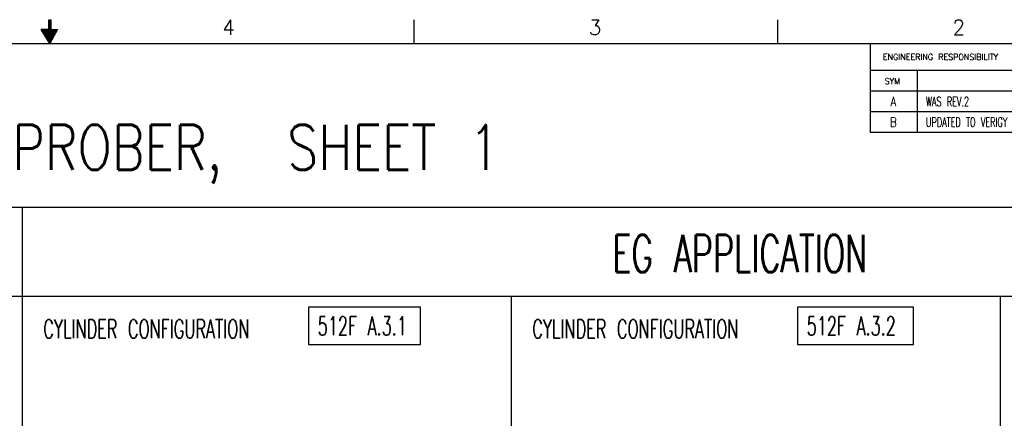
# Model space of a CAD drawing. Extents: x -1765 to 4890, y -3481 to 1222.
# Tile 96 of 98: x 1494 to 3709, y 325 to 1222. Entities that reach past the tile are written whole.
import ezdxf

# ---------------------------------------------------------------- set-up
doc = ezdxf.new("R2010")
doc.units = 0
doc.layers.add('1', color=7, linetype='CONTINUOUS')
doc.styles.add('CONVERTER_1', font='txt.shx', dxfattribs={"width": 0.63})
doc.styles.add('CONVERTER_3', font='txt.shx', dxfattribs={"width": 0.81})
doc.styles.add('CONVERTER_7', font='txt.shx', dxfattribs={"width": 0.97875})
doc.styles.add('CONVERTER_9', font='txt.shx', dxfattribs={"width": 0.970312})

# ---------------------------------------------------------------- blocks, each defined once
blk = doc.blocks.new('REV__269', base_point=(395.48, 95.26))
at = {"layer": '1', "color": 1, "linetype": 'CONTINUOUS'}
for p, q in [((395.48, 100.76), (395.48, 95.26)), ((408.07, 100.76), (408.07, 95.26)), ((501.98, 100.76), (501.98, 95.26)), ((537.22, 100.76), (537.22, 95.26)), ((395.48, 95.26), (565.58, 95.26))]:
    blk.add_line(p, q, dxfattribs=at)
at = {"layer": '1', "color": 1, "char_height": 2.5}
for s, insert, attachment_point, style in [('B', (401.71, 97.93), 5, 'CONVERTER_3'), ('UPDATED TO VERIGY', (410.43, 97.93), 4, 'CONVERTER_1'), ('28.04.06', (541.83, 98.11), 4, 'CONVERTER_3')]:
    blk.add_mtext(s, dxfattribs=dict(at, insert=insert, attachment_point=attachment_point, style=style))
blk = doc.blocks.new('REV__270', base_point=(395.48, 100.76))
at = {"layer": '1', "color": 1, "linetype": 'CONTINUOUS'}
for p, q in [((395.48, 106.26), (395.48, 100.76)), ((408.07, 106.26), (408.07, 100.76)), ((501.98, 106.26), (501.98, 100.76)), ((537.22, 106.26), (537.22, 100.76)), ((395.48, 100.76), (565.58, 100.76))]:
    blk.add_line(p, q, dxfattribs=at)
at = {"layer": '1', "color": 1, "char_height": 2.5}
for s, insert, attachment_point, style in [('A', (401.71, 103.43), 5, 'CONVERTER_3'), ('WAS REV.2', (410.43, 103.43), 4, 'CONVERTER_1'), ('12.05.00', (541.83, 103.61), 4, 'CONVERTER_3')]:
    blk.add_mtext(s, dxfattribs=dict(at, insert=insert, attachment_point=attachment_point, style=style))
blk = doc.blocks.new('ATA1_S', base_point=(-213.98, -428.2))
at = {"layer": '1', "linetype": 'CONTINUOUS'}
h = blk.add_hatch(dxfattribs=at)
h.set_pattern_fill('USER', color=1, scale=0.3, angle=270, pattern_type=0)
h.set_pattern_definition([(270, (-149.83244, -600.45652), (0.3, 1e-12), [])])
h.paths.add_polyline_path([(176.05, 125.31), (176.05, 122.76), (177.87, 122.76), (175.8, 118.96), (173.5, 122.76), (175.55, 122.76), (175.55, 125.31)])
at = {"layer": '1', "color": 1, "linetype": 'CONTINUOUS'}
for p, q in [((175.54, 122.77), (175.54, 125.31)), ((175.54, 125.31), (176.05, 125.31)), ((176.05, 125.31), (176.05, 122.77)), ((273.24, 125.31), (273.24, 118.96)), ((370.69, 125.31), (370.69, 118.96)), ((175.8, 118.96), (173.5, 122.77)), ((175.54, 122.77), (173.5, 122.77)), ((173.5, 122.77), (175.54, 122.77)), ((177.86, 122.77), (175.8, 118.96)), ((176.05, 122.77), (177.86, 122.77)), ((395.48, 118.96), (395.48, 111.81)), ((395.48, 111.81), (408.07, 111.81)), ((395.48, 111.81), (395.48, 106.26)), ((408.07, 111.81), (408.07, 106.26)), ((408.07, 111.81), (501.98, 111.81)), ((408.07, 106.26), (395.48, 106.26)), ((501.98, 106.26), (408.07, 106.26))]:
    blk.add_line(p, q, dxfattribs=at)
at = {"layer": '1', "color": 7, "linetype": 'CONTINUOUS'}
blk.add_line((-213.78, 118.96), (565.58, 118.96), dxfattribs=at)
at = {"layer": '1'}
for name, p in [('REV__270', (395.48, 100.76)), ('REV__269', (395.48, 95.26))]:
    blk.add_blockref(name, p, dxfattribs=at)
at = {"layer": '1', "color": 1, "style": 'CONVERTER_9', "width": 0.970312}
blk.add_text('ENGINEERING RESPONSIBILITY', height=1.6, dxfattribs=at).set_placement((398.9, 114.59))
at = {"layer": '1', "color": 7, "char_height": 4, "attachment_point": 2, "style": 'CONVERTER_7'}
for s, insert in [('4', (223.68, 125.31)), ('3', (321.81, 125.31)), ('2', (419.22, 125.31))]:
    blk.add_mtext(s, dxfattribs=dict(at, insert=insert))
at = {"layer": '1', "color": 1, "insert": (401.45, 108.89), "char_height": 1.6, "attachment_point": 5, "style": 'CONVERTER_9'}
blk.add_mtext('SYM', dxfattribs=at)
blk = doc.blocks.new('TEXT__271', base_point=(-2000, -2800))
at = {"layer": '1', "color": 7, "linetype": 'CONTINUOUS'}
for p, q in [((400, 800), (2500, 800)), ((1500, 800), (1500, -2940)), ((2500, 800), (4800, 800)), ((400, 600), (2500, 600)), ((2500, 600), (3700, 600)), ((2600, 600), (2600, -2170)), ((3700, 600), (3700, -900)), ((3700, 600), (4800, 600))]:
    blk.add_line(p, q, dxfattribs=at)
at = {"layer": '1', "color": 7}
for points in [[(2143.9, 574.7), (2143.9, 490.7), (2396.1, 490.7), (2396.1, 574.7)], [(3243.9, 574.7), (3243.9, 490.7), (3504.9, 490.7), (3504.9, 574.7)]]:
    blk.add_lwpolyline(points, close=True, dxfattribs=at)
at = {"layer": '1', "color": 7, "style": 'CONVERTER_1', "width": 0.63}
for s, height, p in [('EG APPLICATION', 84, (2827.7, 653.6)), ('512F A.3.1', 42, (2164.9, 511.7)), ('512F A.3.2', 42, (3264.9, 511.7)), ('CYLINDER CONFIGURATION', 42, (1547.6, 505)), ('CYLINDER CONFIGURATION', 42, (2647.6, 505))]:
    blk.add_text(s, height=height, dxfattribs=at).set_placement(p)
at = {"layer": '1', "color": 7, "insert": (-1280.3, 853.6), "char_height": 100.8, "attachment_point": 7, "style": 'CONVERTER_3'}
blk.add_mtext('512SOC F330-STYLE CYLINDER CONFIGURATION PROBER,  SHEET 1', dxfattribs=at)

msp = doc.modelspace()

# ---------------------------------------------------------------- block references
at = {"layer": '1', "xscale": 8.40000000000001, "yscale": 8.40000000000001, "zscale": 8.40000000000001}
msp.add_blockref('ATA1_S', (-1711.9, -3428), dxfattribs=at)
at = {"layer": '1'}
msp.add_blockref('TEXT__271', (-2000, -2800), dxfattribs=at)

doc.saveas('drawing.dxf')
